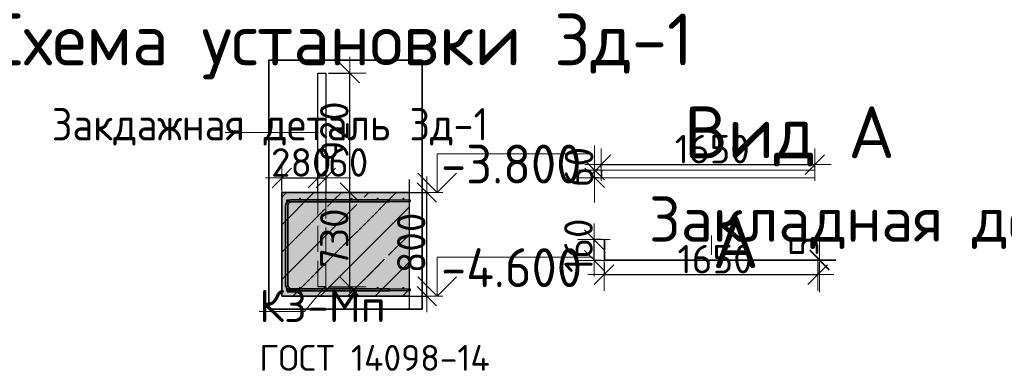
# Model space of a CAD drawing. Header units: millimetres. Extents: x -3725 to 93325, y -74170 to 82591.
# Tile 138 of 139: x 76628 to 84232, y 73065 to 75780. Entities that reach past the tile are written whole.
import ezdxf

# ---------------------------------------------------------------- set-up
doc = ezdxf.new("R2010")
doc.units = ezdxf.units.MM
doc.header["$PDMODE"] = 65
for name, pattern in [('______11', [500, 400, -50, 0, -50]), ('______2', [270, 200, -70]), ('______5', [1100, 800, -100, 100, -100])]:
    doc.linetypes.add(name, pattern=pattern)
for name, color, linetype, lineweight in [('Standard', 7, 'Continuous', 25), ('Арм.стержн. Арматура края', 96, 'Continuous', 35), ('Высотная отметки_ общее', 7, 'Continuous', 13), ('Размерная линия_ общее', 7, 'Continuous', 13), ('Стальная конструкция_ общее', 7, 'Continuous', 25)]:
    doc.layers.add(name, color=color, linetype=linetype, lineweight=lineweight)
for name, color, linetype, lineweight, true_color in [('Арм.стержн.верхн.зоны У', 7, 'Continuous', 35, 0xecec00), ('Арм.стержн.верхн.зоны Х', 7, 'Continuous', 35, 0x0000c6), ('Арм.стержн.ниж.зоны У', 7, 'Continuous', 35, 0x00b300), ('Арм.стержн.ниж.зоны Х', 7, 'Continuous', 35, 0xc600c6)]:
    doc.layers.add(name, color=color, linetype=linetype, lineweight=lineweight, true_color=true_color)
doc.styles.add('ARIAL', font='ARIAL.TTF')
doc.styles.add('ISOCPEUR', font='ISOCPEUR')
doc.dimstyles.new('DIMSTYLE_19', dxfattribs={"dimtxt": 220, "dimasz": 250, "dimexe": 0, "dimexo": 0.001, "dimgap": 110, "dimtad": 2, "dimdec": 0, "dimrnd": 1, "dimzin": 12, "dimdsep": 46, "dimtxsty": 'ISOCPEUR', "dimblk1": 'ALL_ML_STRICH', "dimblk2": 'ALL_ML_STRICH', "dimsah": 1, "dimcen": 0, "dimse1": 1, "dimse2": 1, "dimclrd": 7, "dimclre": 256, "dimclrt": 7, "dimadec": 0, "dimazin": 0, "dimtfac": 1, "dimtdec": 0, "dimtix": 1, "dimtmove": 2, "dimatfit": 3, "dimfxl": 0, "dimtvp": 1.2, "dimtzin": 0, "dimlwd": 0, "dimlwe": -3, "dimarcsym": 0})
doc.dimstyles.new('DIMSTYLE_3', dxfattribs={"dimtxt": 220, "dimasz": 250, "dimexe": 0, "dimexo": 0, "dimgap": 110, "dimtad": 2, "dimdec": 0, "dimrnd": 5, "dimzin": 12, "dimdsep": 46, "dimtxsty": 'ISOCPEUR', "dimblk1": 'ALL_ML_STRICH', "dimblk2": 'ALL_ML_STRICH', "dimsah": 1, "dimcen": 0, "dimclrd": 7, "dimclre": 256, "dimclrt": 7, "dimadec": 0, "dimazin": 0, "dimtfac": 1, "dimtdec": 0, "dimtix": 1, "dimtmove": 2, "dimatfit": 3, "dimfxl": 0, "dimtzin": 0, "dimlwd": 0, "dimlwe": -3, "dimarcsym": 0})
doc.dimstyles.new('DIMSTYLE_5', dxfattribs={"dimtxt": 220, "dimasz": 250, "dimexe": 0, "dimexo": 0, "dimgap": 110, "dimtad": 2, "dimdec": 0, "dimrnd": 5, "dimzin": 12, "dimdsep": 46, "dimtxsty": 'ISOCPEUR', "dimblk1": 'ALL_ML_STRICH', "dimblk2": 'ALL_ML_STRICH', "dimsah": 1, "dimcen": 0, "dimclrd": 7, "dimclre": 256, "dimclrt": 7, "dimadec": 0, "dimazin": 0, "dimtfac": 1, "dimtdec": 0, "dimtix": 1, "dimtmove": 2, "dimatfit": 3, "dimfxl": 0, "dimtvp": 1.2, "dimtzin": 0, "dimlwd": 0, "dimlwe": -3, "dimarcsym": 0})

# ---------------------------------------------------------------- blocks, each defined once
blk = doc.blocks.new('ALL_ML_STRICH')
at = {"color": 0, "linetype": 'ByBlock', "lineweight": -2}
for p, q in [((0, -0.5), (0, 0.5)), ((-1, 0), (0.5, 0)), ((-0.3, -0.3), (0.3, 0.3))]:
    blk.add_line(p, q, dxfattribs=at)
blk = doc.blocks.new('*D562')
at = {"layer": 'DEFPOINTS', "color": 7, "linetype": 'Continuous', "lineweight": 13, "transparency": 33554687}
for p in [(78991.6, 74445.4), (78991.6, 73717.6), (79178, 73717.6)]:
    blk.add_point(p, dxfattribs=at)
at = {"layer": 'Размерная линия_ общее', "color": 253, "linetype": 'Continuous', "lineweight": -2, "true_color": 0xa0a0a0, "transparency": 33554687}
for p, q in [((79011.6, 74445.4), (79178, 74445.4)), ((79011.6, 73717.6), (79178, 73717.6))]:
    blk.add_line(p, q, dxfattribs=at)
at = {"layer": 'Размерная линия_ общее', "color": 7, "linetype": 'Continuous', "lineweight": -2, "transparency": 33554687}
blk.add_line((79178, 73717.6), (79178, 74445.4), dxfattribs=at)
at = {"layer": 'Размерная линия_ общее', "color": 7, "linetype": 'Continuous', "lineweight": 13, "transparency": 33554687, "xscale": 250, "yscale": 250, "zscale": 250}
for p, rotation in [((79178, 74445.4), 90), ((79178, 73717.6), 270)]:
    blk.add_blockref('ALL_ML_STRICH', p, dxfattribs=dict(at, rotation=rotation))
at = {"layer": 'Размерная линия_ общее', "color": 7, "linetype": 'Continuous', "lineweight": 13, "transparency": 33554687, "insert": (79058, 74092.5), "char_height": 220, "width": 660, "attachment_point": 5, "rotation": 90, "style": 'ISOCPEUR'}
blk.add_mtext('\\A1;{730}', dxfattribs=at)
blk = doc.blocks.new('*D563')
at = {"layer": 'DEFPOINTS', "color": 7, "linetype": 'Continuous', "lineweight": 13, "transparency": 33554687}
for p in [(78991.6, 75367.6), (78991.6, 74445.4), (79178, 74445.4)]:
    blk.add_point(p, dxfattribs=at)
at = {"layer": 'Размерная линия_ общее', "color": 253, "linetype": 'Continuous', "lineweight": -2, "true_color": 0xa0a0a0, "transparency": 33554687}
for p, q in [((79011.6, 75367.6), (79178, 75367.6)), ((79011.6, 74445.4), (79178, 74445.4))]:
    blk.add_line(p, q, dxfattribs=at)
at = {"layer": 'Размерная линия_ общее', "color": 7, "linetype": 'Continuous', "lineweight": -2, "transparency": 33554687}
blk.add_line((79178, 74445.4), (79178, 75367.6), dxfattribs=at)
at = {"layer": 'Размерная линия_ общее', "color": 7, "linetype": 'Continuous', "lineweight": 13, "transparency": 33554687, "xscale": 250, "yscale": 250, "zscale": 250}
for p, rotation in [((79178, 75367.6), 90), ((79178, 74445.4), 270)]:
    blk.add_blockref('ALL_ML_STRICH', p, dxfattribs=dict(at, rotation=rotation))
at = {"layer": 'Размерная линия_ общее', "color": 7, "linetype": 'Continuous', "lineweight": 13, "transparency": 33554687, "insert": (79058, 74917.5), "char_height": 220, "width": 660, "attachment_point": 5, "rotation": 90, "style": 'ISOCPEUR'}
blk.add_mtext('\\A1;{920}', dxfattribs=at)
blk = doc.blocks.new('*D564')
at = {"layer": 'DEFPOINTS', "color": 7, "linetype": 'Continuous', "lineweight": 13, "transparency": 33554687}
for p in [(79547.7, 74445.4), (79547.7, 73645.4), (79772.1, 73645.4)]:
    blk.add_point(p, dxfattribs=at)
at = {"layer": 'Размерная линия_ общее', "color": 253, "linetype": 'Continuous', "lineweight": -2, "true_color": 0xa0a0a0, "transparency": 33554687}
for p, q in [((79567.7, 74445.4), (79772.1, 74445.4)), ((79567.7, 73645.4), (79772.1, 73645.4))]:
    blk.add_line(p, q, dxfattribs=at)
at = {"layer": 'Размерная линия_ общее', "color": 7, "linetype": 'Continuous', "lineweight": -2, "transparency": 33554687}
blk.add_line((79772.1, 73645.4), (79772.1, 74445.4), dxfattribs=at)
at = {"layer": 'Размерная линия_ общее', "color": 7, "linetype": 'Continuous', "lineweight": 13, "transparency": 33554687, "xscale": 250, "yscale": 250, "zscale": 250}
for p, rotation in [((79772.1, 74445.4), 90), ((79772.1, 73645.4), 270)]:
    blk.add_blockref('ALL_ML_STRICH', p, dxfattribs=dict(at, rotation=rotation))
at = {"layer": 'Размерная линия_ общее', "color": 7, "linetype": 'Continuous', "lineweight": 13, "transparency": 33554687, "insert": (79652.1, 74056.4), "char_height": 220, "width": 660, "attachment_point": 5, "rotation": 90, "style": 'ISOCPEUR'}
blk.add_mtext('\\A1;{800}', dxfattribs=at)
blk = doc.blocks.new('*D565')
at = {"layer": 'DEFPOINTS', "color": 7, "linetype": 'Continuous', "lineweight": 13, "transparency": 33554687}
for p in [(78651.6, 74557.7), (78931.6, 74544.2), (78651.6, 74445.4)]:
    blk.add_point(p, dxfattribs=at)
at = {"layer": 'Размерная линия_ общее', "color": 253, "linetype": 'Continuous', "lineweight": -2, "true_color": 0xa0a0a0, "transparency": 33554687}
for p, q in [((78651.6, 74465.4), (78651.6, 74557.7)), ((78931.6, 74557.7), (78931.6, 74557.7))]:
    blk.add_line(p, q, dxfattribs=at)
at = {"layer": 'Размерная линия_ общее', "color": 7, "linetype": 'Continuous', "lineweight": -2, "transparency": 33554687}
blk.add_line((78651.6, 74557.7), (78931.6, 74557.7), dxfattribs=at)
at = {"layer": 'Размерная линия_ общее', "color": 7, "linetype": 'Continuous', "lineweight": 13, "transparency": 33554687, "xscale": 250, "yscale": 250, "zscale": 250, "rotation": 180}
blk.add_blockref('ALL_ML_STRICH', (78651.6, 74557.7), dxfattribs=at)
at = {"layer": 'Размерная линия_ общее', "color": 7, "linetype": 'Continuous', "lineweight": 13, "transparency": 33554687, "xscale": 250, "yscale": 250, "zscale": 250}
blk.add_blockref('ALL_ML_STRICH', (78931.6, 74557.7), dxfattribs=at)
at = {"layer": 'Размерная линия_ общее', "color": 7, "linetype": 'Continuous', "lineweight": 13, "transparency": 33554687, "insert": (78802.6, 74677.7), "char_height": 220, "width": 660, "attachment_point": 5, "style": 'ISOCPEUR'}
blk.add_mtext('\\A1;{280}', dxfattribs=at)
blk = doc.blocks.new('*D566')
at = {"layer": 'DEFPOINTS', "color": 7, "linetype": 'Continuous', "lineweight": 13, "transparency": 33554687}
for p in [(78931.6, 74557.7), (78931.6, 74544.2), (78991.6, 74544.2)]:
    blk.add_point(p, dxfattribs=at)
at = {"layer": 'Размерная линия_ общее', "color": 253, "linetype": 'Continuous', "lineweight": -2, "true_color": 0xa0a0a0, "transparency": 33554687}
for p, q in [((78931.6, 74557.7), (78931.6, 74557.7)), ((78991.6, 74557.7), (78991.6, 74557.7))]:
    blk.add_line(p, q, dxfattribs=at)
at = {"layer": 'Размерная линия_ общее', "color": 7, "linetype": 'Continuous', "lineweight": -2, "transparency": 33554687}
blk.add_line((78931.6, 74557.7), (78991.6, 74557.7), dxfattribs=at)
at = {"layer": 'Размерная линия_ общее', "color": 7, "linetype": 'Continuous', "lineweight": 13, "transparency": 33554687, "xscale": 250, "yscale": 250, "zscale": 250}
blk.add_blockref('ALL_ML_STRICH', (78991.6, 74557.7), dxfattribs=at)
at = {"layer": 'Размерная линия_ общее', "color": 7, "linetype": 'Continuous', "lineweight": 13, "transparency": 33554687, "xscale": 250, "yscale": 250, "zscale": 250, "rotation": 180}
blk.add_blockref('ALL_ML_STRICH', (78931.6, 74557.7), dxfattribs=at)
at = {"layer": 'Размерная линия_ общее', "color": 7, "linetype": 'Continuous', "lineweight": 13, "transparency": 33554687, "insert": (79165.4, 74678), "char_height": 220, "width": 440, "attachment_point": 5, "style": 'ISOCPEUR'}
blk.add_mtext('\\A1;{60}', dxfattribs=at)
blk = doc.blocks.new('COMPLEX_ELEVATIONDIM_4')
at = {"layer": 'Высотная отметки_ общее', "color": 7, "linetype": 'Continuous', "lineweight": 13, "transparency": 33554687}
for p, q in [((79852.1, 74445.4), (79852.1, 74745.4)), ((79852.1, 74745.4), (81052.1, 74745.4)), ((79852.1, 74445.4), (79702.1, 74595.4)), ((79852.1, 74445.4), (80002.1, 74595.4)), ((79852.1, 74445.4), (79852.1, 74445.4)), ((79852.1, 74445.4), (79852.1, 74445.4)), ((79852.1, 74445.4), (79852.1, 74445.4)), ((79852.1, 74445.4), (79852.1, 74445.4)), ((79852.1, 73645.4), (79852.1, 73945.4)), ((79852.1, 73945.4), (81052.1, 73945.4)), ((79852.1, 73645.4), (79702.1, 73795.4)), ((79852.1, 73645.4), (80002.1, 73795.4)), ((79852.1, 73645.4), (79852.1, 73645.4)), ((79852.1, 73645.4), (79852.1, 73645.4)), ((79852.1, 73645.4), (79852.1, 73645.4)), ((79852.1, 73645.4), (79852.1, 73645.4))]:
    blk.add_line(p, q, dxfattribs=at)
for points in [[(79852.1, 74445.4), (79837.1, 74445.4), (79837.1, 74445.4), (79703.2, 74445.4)], [(79852.1, 73645.4), (79812.1, 73645.4), (79812.1, 73645.4), (79703.2, 73645.4)]]:
    blk.add_lwpolyline(points, dxfattribs=at)
at = {"layer": 'Высотная отметки_ общее', "color": 7, "linetype": 'Continuous', "lineweight": 13, "transparency": 33554687, "char_height": 300, "attachment_point": 7, "style": 'ISOCPEUR'}
for s, insert, width in [('\\W0.95;-3.800', (79882.1, 74515.4), 1281.435), ('\\W0.95;-4.600', (79882.1, 73715.4), 1311.684)]:
    blk.add_mtext(s, dxfattribs=dict(at, insert=insert, width=width))
blk = doc.blocks.new('*D568')
at = {"layer": 'DEFPOINTS', "color": 7, "linetype": 'Continuous', "lineweight": 13, "transparency": 33554687}
for p in [(81118.7, 74618.5), (81068.1, 74558.5), (81118.7, 74558.5)]:
    blk.add_point(p, dxfattribs=at)
at = {"layer": 'Размерная линия_ общее', "color": 253, "linetype": 'Continuous', "lineweight": -2, "true_color": 0xa0a0a0, "transparency": 33554687}
for p, q in [((81098.7, 74618.5), (81068.1, 74618.5)), ((81098.7, 74558.5), (81068.1, 74558.5))]:
    blk.add_line(p, q, dxfattribs=at)
at = {"layer": 'Размерная линия_ общее', "color": 7, "linetype": 'Continuous', "lineweight": -2, "transparency": 33554687}
blk.add_line((81068.1, 74558.5), (81068.1, 74618.5), dxfattribs=at)
at = {"layer": 'Размерная линия_ общее', "color": 7, "linetype": 'Continuous', "lineweight": 13, "transparency": 33554687, "xscale": 250, "yscale": 250, "zscale": 250}
for p, rotation in [((81068.1, 74558.5), 270), ((81068.1, 74618.5), 90)]:
    blk.add_blockref('ALL_ML_STRICH', p, dxfattribs=dict(at, rotation=rotation))
at = {"layer": 'Размерная линия_ общее', "color": 7, "linetype": 'Continuous', "lineweight": 13, "transparency": 33554687, "insert": (80947.9, 74642), "char_height": 220, "width": 440, "attachment_point": 5, "rotation": 90, "style": 'ISOCPEUR'}
blk.add_mtext('\\A1;{60}', dxfattribs=at)
blk = doc.blocks.new('*D569')
at = {"layer": 'DEFPOINTS', "color": 7, "linetype": 'Continuous', "lineweight": 13, "transparency": 33554687}
for p in [(81118.7, 74660.7), (81118.7, 74618.5), (82768.7, 74618.5)]:
    blk.add_point(p, dxfattribs=at)
at = {"layer": 'Размерная линия_ общее', "color": 253, "linetype": 'Continuous', "lineweight": -2, "true_color": 0xa0a0a0, "transparency": 33554687}
for p, q in [((81118.7, 74638.5), (81118.7, 74660.7)), ((82768.7, 74638.5), (82768.7, 74660.7))]:
    blk.add_line(p, q, dxfattribs=at)
at = {"layer": 'Размерная линия_ общее', "color": 7, "linetype": 'Continuous', "lineweight": -2, "transparency": 33554687}
blk.add_line((81118.7, 74660.7), (82768.7, 74660.7), dxfattribs=at)
at = {"layer": 'Размерная линия_ общее', "color": 7, "linetype": 'Continuous', "lineweight": 13, "transparency": 33554687, "xscale": 250, "yscale": 250, "zscale": 250, "rotation": 180}
blk.add_blockref('ALL_ML_STRICH', (81118.7, 74660.7), dxfattribs=at)
at = {"layer": 'Размерная линия_ общее', "color": 7, "linetype": 'Continuous', "lineweight": 13, "transparency": 33554687, "xscale": 250, "yscale": 250, "zscale": 250}
blk.add_blockref('ALL_ML_STRICH', (82768.7, 74660.7), dxfattribs=at)
at = {"layer": 'Размерная линия_ общее', "color": 7, "linetype": 'Continuous', "lineweight": 13, "transparency": 33554687, "insert": (81976.7, 74780.7), "char_height": 220, "width": 880, "attachment_point": 5, "style": 'ISOCPEUR'}
blk.add_mtext('\\A1;{1650}', dxfattribs=at)
blk = doc.blocks.new('*D570')
at = {"layer": 'DEFPOINTS', "color": 7, "linetype": 'Continuous', "lineweight": 13, "transparency": 33554687}
for p in [(81140.8, 74081.6), (81063.7, 73921.6), (81140.8, 73921.6)]:
    blk.add_point(p, dxfattribs=at)
at = {"layer": 'Размерная линия_ общее', "color": 253, "linetype": 'Continuous', "lineweight": -2, "true_color": 0xa0a0a0, "transparency": 33554687}
for p, q in [((81120.8, 74081.6), (81063.7, 74081.6)), ((81120.8, 73921.6), (81063.7, 73921.6))]:
    blk.add_line(p, q, dxfattribs=at)
at = {"layer": 'Размерная линия_ общее', "color": 7, "linetype": 'Continuous', "lineweight": -2, "transparency": 33554687}
blk.add_line((81063.7, 73921.6), (81063.7, 74081.6), dxfattribs=at)
at = {"layer": 'Размерная линия_ общее', "color": 7, "linetype": 'Continuous', "lineweight": 13, "transparency": 33554687, "xscale": 250, "yscale": 250, "zscale": 250}
for p, rotation in [((81063.7, 74081.6), 90), ((81063.7, 73921.6), 270)]:
    blk.add_blockref('ALL_ML_STRICH', p, dxfattribs=dict(at, rotation=rotation))
at = {"layer": 'Размерная линия_ общее', "color": 7, "linetype": 'Continuous', "lineweight": 13, "transparency": 33554687, "insert": (80943.7, 74034.6), "char_height": 220, "width": 660, "attachment_point": 5, "rotation": 90, "style": 'ISOCPEUR'}
blk.add_mtext('\\A1;{160}', dxfattribs=at)
blk = doc.blocks.new('*D571')
at = {"layer": 'DEFPOINTS', "color": 7, "linetype": 'Continuous', "lineweight": 13, "transparency": 33554687}
for p in [(81140.8, 73921.6), (82790.8, 73926.6), (81140.8, 73811.3)]:
    blk.add_point(p, dxfattribs=at)
at = {"layer": 'Размерная линия_ общее', "color": 253, "linetype": 'Continuous', "lineweight": -2, "true_color": 0xa0a0a0, "transparency": 33554687}
for p, q in [((81140.8, 73901.6), (81140.8, 73811.3)), ((82790.8, 73906.6), (82790.8, 73811.3))]:
    blk.add_line(p, q, dxfattribs=at)
at = {"layer": 'Размерная линия_ общее', "color": 7, "linetype": 'Continuous', "lineweight": -2, "transparency": 33554687}
blk.add_line((81140.8, 73811.3), (82790.8, 73811.3), dxfattribs=at)
at = {"layer": 'Размерная линия_ общее', "color": 7, "linetype": 'Continuous', "lineweight": 13, "transparency": 33554687, "xscale": 250, "yscale": 250, "zscale": 250, "rotation": 180}
blk.add_blockref('ALL_ML_STRICH', (81140.8, 73811.3), dxfattribs=at)
at = {"layer": 'Размерная линия_ общее', "color": 7, "linetype": 'Continuous', "lineweight": 13, "transparency": 33554687, "xscale": 250, "yscale": 250, "zscale": 250}
blk.add_blockref('ALL_ML_STRICH', (82790.8, 73811.3), dxfattribs=at)
at = {"layer": 'Размерная линия_ общее', "color": 7, "linetype": 'Continuous', "lineweight": 13, "transparency": 33554687, "insert": (81998.8, 73931.3), "char_height": 220, "width": 880, "attachment_point": 5, "style": 'ISOCPEUR'}
blk.add_mtext('\\A1;{1650}', dxfattribs=at)
blk = doc.blocks.new('*D572')
at = {"layer": 'DEFPOINTS', "color": 7, "linetype": 'Continuous', "lineweight": 13, "transparency": 33554687}
for p in [(82790.8, 73926.6), (82790.8, 73921.6), (82804.9, 73921.6)]:
    blk.add_point(p, dxfattribs=at)
at = {"layer": 'Размерная линия_ общее', "color": 7, "linetype": 'Continuous', "lineweight": -2, "transparency": 33554687}
blk.add_line((82804.9, 73921.6), (82804.9, 73926.6), dxfattribs=at)
at = {"layer": 'Размерная линия_ общее', "color": 7, "linetype": 'Continuous', "lineweight": 13, "transparency": 33554687, "xscale": 250, "yscale": 250, "zscale": 250}
for p, rotation in [((82804.9, 73921.6), 270), ((82804.9, 73926.6), 90)]:
    blk.add_blockref('ALL_ML_STRICH', p, dxfattribs=dict(at, rotation=rotation))
at = {"layer": 'Размерная линия_ общее', "color": 7, "linetype": 'Continuous', "lineweight": 13, "transparency": 33554687, "insert": (82685.1, 74030.2), "char_height": 220, "width": 220, "attachment_point": 5, "rotation": 90, "style": 'ISOCPEUR'}
blk.add_mtext('\\A1;{5}', dxfattribs=at)

msp = doc.modelspace()

# ---------------------------------------------------------------- hatches: boundary and pattern name
at = {"layer": 'Standard', "linetype": 'Continuous', "lineweight": 13, "transparency": 33554687}
h = msp.add_hatch(dxfattribs=at)
h.set_pattern_fill('__________539', scale=100, style=0, pattern_type=2)
h.set_pattern_definition([(45, (0, 0), (-212.132, 212.132), [400, -50, 0, -50]), (45, (-106.07, 106.07), (-212.132, 212.132), [800, -100, 100, -100])])
h.paths.add_polyline_path([(79635.3, 74445.4), (78651.6, 74445.4), (78651.6, 73645.4), (79635.3, 73645.4)], flags=0)
at = {"layer": 'Standard', "linetype": 'Continuous', "lineweight": 13, "true_color": 0xc7c7c7, "transparency": 33554687}
msp.add_hatch(color=9, dxfattribs=at).paths.add_polyline_path([(79635.3, 74445.4), (78651.6, 74445.4), (78651.6, 73645.4), (79635.3, 73645.4)])
at = {"layer": 'Арм.стержн.верхн.зоны У', "linetype": 'Continuous', "lineweight": 50, "transparency": 33554687}
for points in [[(78799.6, 74397.4), (78799, 74400.4), (78797.3, 74403), (78794.7, 74404.8), (78791.6, 74405.4), (78788.6, 74404.8), (78786, 74403), (78784.2, 74400.4), (78783.6, 74397.4), (78784.2, 74394.3), (78786, 74391.7), (78788.6, 74390), (78791.6, 74389.4), (78794.7, 74390), (78797.3, 74391.7), (78799, 74394.3)], [(78999.6, 74397.4), (78999, 74400.4), (78997.3, 74403), (78994.7, 74404.8), (78991.6, 74405.4), (78988.6, 74404.8), (78986, 74403), (78984.2, 74400.4), (78983.6, 74397.4), (78984.2, 74394.3), (78986, 74391.7), (78988.6, 74390), (78991.6, 74389.4), (78994.7, 74390), (78997.3, 74391.7), (78999, 74394.3)], [(79199.6, 74397.4), (79199, 74400.4), (79197.3, 74403), (79194.7, 74404.8), (79191.6, 74405.4), (79188.6, 74404.8), (79186, 74403), (79184.2, 74400.4), (79183.6, 74397.4), (79184.2, 74394.3), (79186, 74391.7), (79188.6, 74390), (79191.6, 74389.4), (79194.7, 74390), (79197.3, 74391.7), (79199, 74394.3)], [(79399.6, 74397.4), (79399, 74400.4), (79397.3, 74403), (79394.7, 74404.8), (79391.6, 74405.4), (79388.6, 74404.8), (79386, 74403), (79384.2, 74400.4), (79383.6, 74397.4), (79384.2, 74394.3), (79386, 74391.7), (79388.6, 74390), (79391.6, 74389.4), (79394.7, 74390), (79397.3, 74391.7), (79399, 74394.3)], [(79599.6, 74397.4), (79599, 74400.4), (79597.3, 74403), (79594.7, 74404.8), (79591.6, 74405.4), (79588.6, 74404.8), (79586, 74403), (79584.2, 74400.4), (79583.6, 74397.4), (79584.2, 74394.3), (79586, 74391.7), (79588.6, 74390), (79591.6, 74389.4), (79594.7, 74390), (79597.3, 74391.7), (79599, 74394.3)]]:
    msp.add_hatch(color=7, dxfattribs=at).paths.add_polyline_path(points)
at = {"layer": 'Арм.стержн.ниж.зоны У', "linetype": 'Continuous', "lineweight": 50, "transparency": 33554687}
for points in [[(78799.6, 73709.4), (78799, 73712.4), (78797.3, 73715), (78794.7, 73716.8), (78791.6, 73717.4), (78788.6, 73716.8), (78786, 73715), (78784.2, 73712.4), (78783.6, 73709.4), (78784.2, 73706.3), (78786, 73703.7), (78788.6, 73702), (78791.6, 73701.4), (78794.7, 73702), (78797.3, 73703.7), (78799, 73706.3)], [(78999.6, 73709.4), (78999, 73712.4), (78997.3, 73715), (78994.7, 73716.8), (78991.6, 73717.4), (78988.6, 73716.8), (78986, 73715), (78984.2, 73712.4), (78983.6, 73709.4), (78984.2, 73706.3), (78986, 73703.7), (78988.6, 73702), (78991.6, 73701.4), (78994.7, 73702), (78997.3, 73703.7), (78999, 73706.3)], [(79199.6, 73709.4), (79199, 73712.4), (79197.3, 73715), (79194.7, 73716.8), (79191.6, 73717.4), (79188.6, 73716.8), (79186, 73715), (79184.2, 73712.4), (79183.6, 73709.4), (79184.2, 73706.3), (79186, 73703.7), (79188.6, 73702), (79191.6, 73701.4), (79194.7, 73702), (79197.3, 73703.7), (79199, 73706.3)], [(79399.6, 73709.4), (79399, 73712.4), (79397.3, 73715), (79394.7, 73716.8), (79391.6, 73717.4), (79388.6, 73716.8), (79386, 73715), (79384.2, 73712.4), (79383.6, 73709.4), (79384.2, 73706.3), (79386, 73703.7), (79388.6, 73702), (79391.6, 73701.4), (79394.7, 73702), (79397.3, 73703.7), (79399, 73706.3)], [(79599.6, 73709.4), (79599, 73712.4), (79597.3, 73715), (79594.7, 73716.8), (79591.6, 73717.4), (79588.6, 73716.8), (79586, 73715), (79584.2, 73712.4), (79583.6, 73709.4), (79584.2, 73706.3), (79586, 73703.7), (79588.6, 73702), (79591.6, 73701.4), (79594.7, 73702), (79597.3, 73703.7), (79599, 73706.3)]]:
    msp.add_hatch(color=7, dxfattribs=at).paths.add_polyline_path(points)

# ---------------------------------------------------------------- linework, layer by layer
at = {"layer": 'Standard', "color": 7, "linetype": 'Continuous', "lineweight": 13, "transparency": 33554687}
for p, q in [((78931.6, 74909.8), (78215.5, 74909.8)), ((81970.6, 74114.3), (81970.6, 73964.3))]:
    msp.add_line(p, q, dxfattribs=at)
at = {"layer": 'Standard', "color": 7, "linetype": 'Continuous', "lineweight": 25, "transparency": 33554687}
msp.add_line((79635.3, 74545.4), (79635.3, 73545.4), dxfattribs=at)
msp.add_line((79635.3, 74545.4), (79635.3, 73545.4), dxfattribs=at)
at = {"layer": 'Standard', "color": 7, "linetype": 'Continuous', "lineweight": 35, "transparency": 33554687}
for p, q in [((78651.6, 74445.4), (78651.6, 73645.4)), ((79635.3, 74445.4), (78651.6, 74445.4)), ((78651.6, 74445.4), (78651.6, 73645.4)), ((79635.3, 74445.4), (78651.6, 74445.4)), ((78651.6, 73645.4), (79635.3, 73645.4)), ((78651.6, 73645.4), (79635.3, 73645.4))]:
    msp.add_line(p, q, dxfattribs=at)
at = {"layer": 'Standard', "color": 253, "linetype": '______11', "lineweight": 13, "true_color": 0xababab, "transparency": 33554687}
for p, q in [((78651.6, 74409), (78688, 74445.4)), ((78651.6, 73984.7), (79112.3, 74445.4)), ((78736.5, 73645.4), (79536.5, 74445.4)), ((79160.8, 73645.4), (79635.3, 74119.9)), ((79585.1, 73645.4), (79635.3, 73695.6))]:
    msp.add_line(p, q, dxfattribs=at)
at = {"layer": 'Standard', "color": 253, "linetype": '______5', "lineweight": 13, "true_color": 0xababab, "transparency": 33554687}
for p, q in [((78651.6, 74196.9), (78900.1, 74445.4)), ((78651.6, 73772.6), (79324.4, 74445.4)), ((78948.7, 73645.4), (79635.3, 74332)), ((79372.9, 73645.4), (79635.3, 73907.8))]:
    msp.add_line(p, q, dxfattribs=at)
at = {"layer": 'Standard', "color": 7, "linetype": 'Continuous', "lineweight": 35, "transparency": 33554687}
msp.add_lwpolyline([(78551.6, 73545.4), (79735.3, 73545.4), (79735.3, 75467.6), (78551.6, 75467.6), (78551.6, 73545.4)], dxfattribs=at)
at = {"layer": 'Standard', "color": 7, "linetype": 'Continuous', "lineweight": 13, "transparency": 33554687}
for points in [[(81118.7, 74618.5), (82768.7, 74618.5), (82768.7, 74558.5), (81118.7, 74558.5), (81118.7, 74618.5)], [(81118.7, 74618.5), (81123.7, 74618.5), (81123.7, 74558.5), (81118.7, 74558.5), (81118.7, 74618.5)], [(81140.8, 74081.6), (81140.8, 73924.6), (81140.8, 73921.6), (82790.8, 73921.6), (82790.8, 73926.6), (81145.8, 73926.6), (81145.8, 74081.6), (81140.8, 74081.6)]]:
    msp.add_lwpolyline(points, close=True, dxfattribs=at)
msp.add_lwpolyline([(78983.5, 73717.6), (78826.3, 73527.8), (78476.3, 73527.8)], dxfattribs=at)
at = {"layer": 'Арм.стержн. Арматура края', "color": 11, "linetype": 'Continuous', "lineweight": 35, "true_color": 0xff8c8c, "transparency": 33554687}
msp.add_lwpolyline([(79481.6, 74373.4), (78728.4, 74373.4), (78722.6, 74372.6), (78716.8, 74370.6), (78711.4, 74367.6), (78707, 74364), (78703.4, 74359.6), (78700.4, 74354.2), (78698.4, 74348.4), (78697.6, 74342.6), (78697.6, 73732.2), (78698.4, 73726.4), (78700.4, 73720.5), (78703.4, 73715.1), (78707, 73710.8), (78711.4, 73707.1), (78716.8, 73704.1), (78722.6, 73702.2), (78728.4, 73701.4), (79481.6, 73701.4), (79481.6, 73685.4), (78727.3, 73685.4), (78719, 73686.5), (78710.3, 73689.4), (78702.3, 73693.9), (78695.7, 73699.4), (78690.1, 73706), (78685.7, 73714), (78682.8, 73722.7), (78681.6, 73731.1), (78681.6, 74343.7), (78682.8, 74352), (78685.7, 74360.7), (78690.1, 74368.7), (78695.7, 74375.3), (78702.3, 74380.9), (78710.3, 74385.3), (78719, 74388.2), (78727.3, 74389.4), (79481.6, 74389.4), (79481.6, 74373.4)], dxfattribs=at)
msp.add_lwpolyline([(79481.6, 74373.4), (78728.4, 74373.4), (78722.6, 74372.6), (78716.8, 74370.6), (78711.4, 74367.6), (78707, 74364), (78703.4, 74359.6), (78700.4, 74354.2), (78698.4, 74348.4), (78697.6, 74342.6), (78697.6, 73732.2), (78698.4, 73726.4), (78700.4, 73720.5), (78703.4, 73715.1), (78707, 73710.8), (78711.4, 73707.1), (78716.8, 73704.1), (78722.6, 73702.2), (78728.4, 73701.4), (79481.6, 73701.4), (79481.6, 73685.4), (78727.3, 73685.4), (78719, 73686.5), (78710.3, 73689.4), (78702.3, 73693.9), (78695.7, 73699.4), (78690.1, 73706), (78685.7, 73714), (78682.8, 73722.7), (78681.6, 73731.1), (78681.6, 74343.7), (78682.8, 74352), (78685.7, 74360.7), (78690.1, 74368.7), (78695.7, 74375.3), (78702.3, 74380.9), (78710.3, 74385.3), (78719, 74388.2), (78727.3, 74389.4), (79481.6, 74389.4), (79481.6, 74373.4)], dxfattribs=at)
at = {"layer": 'Арм.стержн.верхн.зоны У', "color": 52, "linetype": 'Continuous', "lineweight": 25, "transparency": 33554687}
msp.add_line((78651.6, 74445.4), (78651.6, 74445.4), dxfattribs=at)
at = {"layer": 'Арм.стержн.верхн.зоны Х', "color": 52, "linetype": 'Continuous', "lineweight": 25, "transparency": 33554687}
msp.add_line((78651.6, 74445.4), (78651.6, 74445.4), dxfattribs=at)
at = {"layer": 'Арм.стержн.верхн.зоны Х', "color": 11, "linetype": 'Continuous', "lineweight": 25, "true_color": 0xff8c8c, "transparency": 33554687}
msp.add_lwpolyline([(79643.3, 74373.4), (78691.6, 74373.4), (78691.6, 74389.4), (79643.3, 74389.4), (79643.3, 74373.4)], dxfattribs=at)
msp.add_lwpolyline([(79643.3, 74373.4), (78691.6, 74373.4), (78691.6, 74389.4), (79643.3, 74389.4), (79643.3, 74373.4)], dxfattribs=at)
at = {"layer": 'Арм.стержн.ниж.зоны У', "color": 52, "linetype": 'Continuous', "lineweight": 25, "transparency": 33554687}
msp.add_line((78651.6, 73645.4), (78651.6, 73645.4), dxfattribs=at)
at = {"layer": 'Арм.стержн.ниж.зоны Х', "color": 52, "linetype": 'Continuous', "lineweight": 25, "transparency": 33554687}
msp.add_line((78651.6, 73645.4), (78651.6, 73645.4), dxfattribs=at)
at = {"layer": 'Арм.стержн.ниж.зоны Х', "color": 11, "linetype": 'Continuous', "lineweight": 25, "true_color": 0xff8c8c, "transparency": 33554687}
msp.add_lwpolyline([(79643.3, 73685.4), (78691.6, 73685.4), (78691.6, 73701.4), (79643.3, 73701.4), (79643.3, 73685.4)], dxfattribs=at)
msp.add_lwpolyline([(79643.3, 73685.4), (78691.6, 73685.4), (78691.6, 73701.4), (79643.3, 73701.4), (79643.3, 73685.4)], dxfattribs=at)
at = {"layer": 'Стальная конструкция_ общее', "color": 7, "linetype": 'Continuous', "lineweight": 25, "transparency": 33554687}
for p, q in [((78931.6, 74445.4), (78931.6, 75367.6)), ((78931.6, 75367.6), (78991.6, 75367.6)), ((78931.6, 74445.4), (78931.6, 75367.6)), ((78931.6, 75367.6), (78991.6, 75367.6)), ((78991.6, 75367.6), (78991.6, 74445.4)), ((78991.6, 75367.6), (78991.6, 74445.4))]:
    msp.add_line(p, q, dxfattribs=at)
at = {"layer": 'Стальная конструкция_ общее', "color": 253, "linetype": '______2', "lineweight": 18, "true_color": 0xababab, "transparency": 33554687}
for p, q in [((78931.6, 73717.6), (78931.6, 74445.4)), ((78931.6, 73717.6), (78931.6, 74445.4)), ((78991.6, 74445.4), (78991.6, 73717.6)), ((78991.6, 74445.4), (78991.6, 73717.6)), ((78931.6, 73720.7), (78991.6, 73720.7)), ((78931.6, 73720.7), (78991.6, 73720.7)), ((78991.6, 73717.6), (78931.6, 73717.6)), ((78991.6, 73717.6), (78931.6, 73717.6))]:
    msp.add_line(p, q, dxfattribs=at)

# ---------------------------------------------------------------- block references
at = {"layer": 'Высотная отметки_ общее', "color": 7, "linetype": 'Continuous', "lineweight": 13, "transparency": 33554687}
msp.add_blockref('COMPLEX_ELEVATIONDIM_4', (0, 0), dxfattribs=at)

# ---------------------------------------------------------------- texts
at = {"layer": 'Standard', "color": 7, "linetype": 'Continuous', "lineweight": 13, "transparency": 33554687, "style": 'ISOCPEUR'}
for s, insert, char_height, width, attachment_point in [('\\A1;{\\fISOCPEUR|i0|b0;\\H400.000000;\\W1.000000;\\C7;Схема установки Зд-1}\\P', (79108.8, 75573.3), 400, 5814.464, 5), ('\\A1;{\\fISOCPEUR|i0|b0;\\H250.000000;\\W0.909091;\\C7;Закдажная деталь Зд-1}\\P', (78561, 74953.1), 250, 3565.268, 5), ('\\A1;{\\fISOCPEUR|i0|b0;\\H400.000000;\\W1.000000;\\C7;Вид А}\\P', (81759.8, 74879), 400, 1669.744, 4), ('\\A1;{\\fISOCPEUR|i0|b0;\\H350.000000;\\W1.000000;\\C7;Закладная деталь Зд-1}\\P', (81487.5, 74212.6), 350, 5420.455, 4), ('\\A1;{\\fISOCPEUR|i0|b0;\\H400.000000;\\W1.000000;\\C7;А}\\P', (81977.3, 74061), 400, 523.636, 4)]:
    msp.add_mtext(s, dxfattribs=dict(at, insert=insert, char_height=char_height, width=width, attachment_point=attachment_point))
at = {"layer": 'Standard', "color": 7, "linetype": 'Continuous', "lineweight": 13, "transparency": 33554687, "insert": (78477.7, 73695), "char_height": 250, "width": 2219.107, "attachment_point": 1, "line_spacing_factor": 1.024096, "style": 'ARIAL'}
msp.add_mtext('\\A1;{\\fISOCPEUR|i0|b0;\\H250.000000;\\W1.000000;\\C7;К3-Мп}\\P{\\fISOCPEUR|i0|b0;\\H200.000000;\\W1.000000;\\C7;ГОСТ 14098-14}\\P', dxfattribs=at)

# ---------------------------------------------------------------- dimensions: what is measured, and where the dimension line sits
at = {"layer": 'Размерная линия_ общее', "color": 7, "linetype": 'Continuous', "lineweight": 13, "transparency": 33554687}
for base, p1, p2, dimstyle, picture, middle in [((79178, 75367.6), (79011.6, 74445.4), (79011.6, 75367.6), 'DIMSTYLE_3', '*D563', (79058, 74917.5)), ((81068.1, 74618.5), (81098.7, 74558.5), (81098.7, 74618.5), 'DIMSTYLE_5', '*D568', (80947.9, 74642)), ((79178, 74445.4), (79011.6, 73717.6), (79011.6, 74445.4), 'DIMSTYLE_3', '*D562', (79058, 74092.5)), ((79772.1, 74445.4), (79567.7, 73645.4), (79567.7, 74445.4), 'DIMSTYLE_3', '*D564', (79652.1, 74056.4)), ((81063.7, 74081.6), (81120.8, 73921.6), (81120.8, 74081.6), 'DIMSTYLE_5', '*D570', (80943.7, 74034.6)), ((82804.9, 73926.6), (82790.8, 73921.6), (82790.8, 73926.6), 'DIMSTYLE_19', '*D572', (82685.1, 74030.2))]:
    dim = msp.add_linear_dim(base=base, p1=p1, p2=p2, angle=90, dimstyle=dimstyle, override={"dimpost": '<>', "dimclrd": 7, "dimclre": 253, "dimclrt": 7, "dimlwd": 0, "dimlwe": 65533}, dxfattribs=at)
    dim.commit()
    dim.dimension.update_dxf_attribs({"geometry": picture, "text_midpoint": middle, "dimtype": 160})
for base, p1, p2, dimstyle, picture, middle in [((82768.7, 74660.7), (81118.7, 74638.5), (82768.7, 74638.5), 'DIMSTYLE_3', '*D569', (81976.7, 74780.7)), ((78931.6, 74557.7), (78651.6, 74465.4), (78931.6, 74557.7), 'DIMSTYLE_5', '*D565', (78802.6, 74677.7)), ((78991.6, 74557.7), (78931.6, 74557.7), (78991.6, 74557.7), 'DIMSTYLE_5', '*D566', (79165.4, 74678)), ((82790.8, 73811.3), (81140.8, 73901.6), (82790.8, 73906.6), 'DIMSTYLE_3', '*D571', (81998.8, 73931.3))]:
    dim = msp.add_linear_dim(base=base, p1=p1, p2=p2, dimstyle=dimstyle, override={"dimpost": '<>', "dimclrd": 7, "dimclre": 253, "dimclrt": 7, "dimlwd": 0, "dimlwe": 65533}, dxfattribs=at)
    dim.commit()
    dim.dimension.update_dxf_attribs({"geometry": picture, "text_midpoint": middle, "dimtype": 160})

doc.saveas('drawing.dxf')
